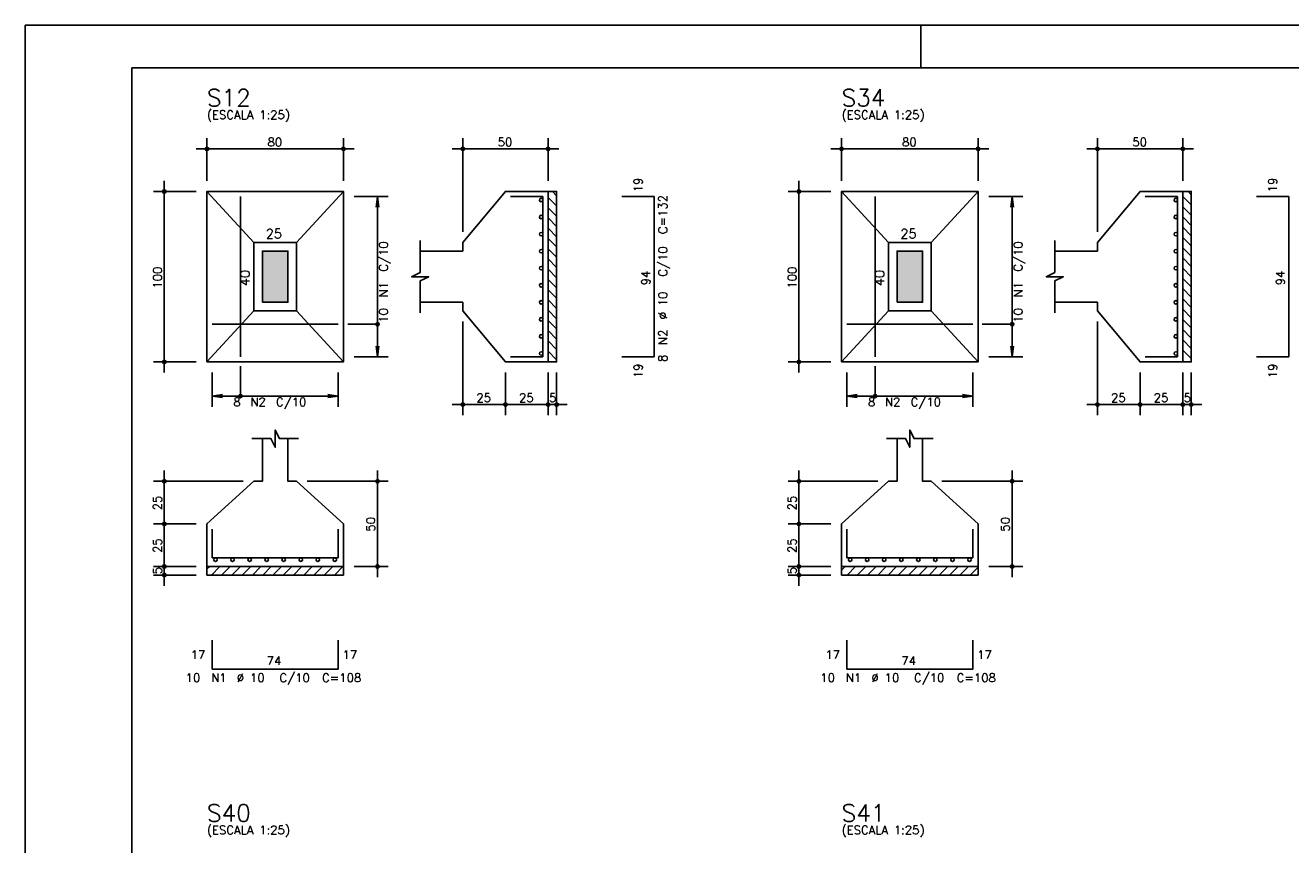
# Model space of a CAD drawing. Extents: x 0 to 119, y 0 to 84.
# Tile 6 of 16: x 0 to 30, y 65 to 84. Entities that reach past the tile are written whole.
import ezdxf

# ---------------------------------------------------------------- set-up
doc = ezdxf.new("R2010")
doc.units = 0
doc.header["$MEASUREMENT"] = 0
for name, color, linetype in [('1', 1, 'CONTINUOUS'), ('2', 2, 'CONTINUOUS'), ('3', 3, 'CONTINUOUS'), ('6', 6, 'CONTINUOUS'), ('7', 7, 'CONTINUOUS'), ('8', 8, 'CONTINUOUS'), ('9', 9, 'CONTINUOUS')]:
    doc.layers.add(name, color=color, linetype=linetype)
doc.styles.get("Standard").update_dxf_attribs({"font": 'ROMANS.SHX'})

msp = doc.modelspace()

# ---------------------------------------------------------------- linework, layer by layer
at = {"layer": '1', "linetype": 'Continuous'}
for p, q in [((0, 0), (0, 84.099998)), ((0, 84.099998), (118.900002, 84.099998)), ((21, 83.099998), (21, 84.099998)), ((12.360278, 80.2), (12.46, 80.100278)), ((27.266089, 80.2), (27.34213, 80.123959)), ((12.26, 80.059861), (12.46, 79.859861)), ((27.14213, 80.083542), (27.34213, 79.883542)), ((27.14213, 79.843126), (27.34213, 79.643126)), ((12.26, 79.819445), (12.46, 79.619445)), ((12.26, 79.579029), (12.46, 79.379029)), ((27.14213, 79.60271), (27.34213, 79.40271)), ((12.26, 79.338612), (12.46, 79.138612)), ((27.14213, 79.362293), (27.34213, 79.162293)), ((12.26, 79.098196), (12.46, 78.898196)), ((27.14213, 79.121877), (27.34213, 78.921877)), ((12.26, 78.85778), (12.46, 78.65778)), ((27.14213, 78.881461), (27.34213, 78.681461)), ((27.14213, 78.641044), (27.34213, 78.441044)), ((12.26, 78.617364), (12.46, 78.417364)), ((12.26, 78.376947), (12.46, 78.176947)), ((27.14213, 78.400628), (27.34213, 78.200628)), ((12.26, 78.136531), (12.46, 77.936531)), ((27.14213, 78.160212), (27.34213, 77.960212)), ((12.26, 77.896115), (12.46, 77.696115)), ((27.14213, 77.919796), (27.34213, 77.719796)), ((12.26, 77.655698), (12.46, 77.455698)), ((27.14213, 77.679379), (27.34213, 77.479379)), ((12.26, 77.415282), (12.46, 77.215282)), ((12.26, 77.174866), (12.46, 76.974866)), ((27.14213, 77.438963), (27.34213, 77.238963)), ((27.14213, 77.198547), (27.34213, 76.998547)), ((12.26, 76.934449), (12.46, 76.734449)), ((27.14213, 76.95813), (27.34213, 76.75813)), ((12.26, 76.694033), (12.46, 76.494033)), ((27.14213, 76.717714), (27.34213, 76.517714)), ((12.26, 76.453617), (12.46, 76.253617)), ((27.14213, 76.477298), (27.34213, 76.277298)), ((12.26, 76.2132), (12.2732, 76.2)), ((27.14213, 76.236881), (27.179011, 76.2)), ((4.26, 71.336149), (4.323851, 71.4)), ((4.364267, 71.2), (4.564267, 71.4)), ((4.604683, 71.2), (4.804683, 71.4)), ((4.8451, 71.2), (5.0451, 71.4)), ((5.085516, 71.2), (5.285516, 71.4)), ((5.325932, 71.2), (5.525932, 71.4)), ((5.566349, 71.2), (5.766349, 71.4)), ((5.806765, 71.2), (6.006765, 71.4)), ((6.047181, 71.2), (6.247181, 71.4)), ((6.287597, 71.2), (6.487597, 71.4)), ((6.528014, 71.2), (6.728014, 71.4)), ((6.76843, 71.2), (6.96843, 71.4)), ((7.008846, 71.2), (7.208846, 71.4)), ((7.249263, 71.2), (7.449263, 71.4)), ((19.14213, 71.312468), (19.229662, 71.4)), ((19.270078, 71.2), (19.470078, 71.4)), ((19.510494, 71.2), (19.710494, 71.4)), ((19.750911, 71.2), (19.950911, 71.4)), ((19.991327, 71.2), (20.191327, 71.4)), ((20.231743, 71.2), (20.431743, 71.4)), ((20.47216, 71.2), (20.67216, 71.4)), ((20.712576, 71.2), (20.912576, 71.4)), ((20.952992, 71.2), (21.152992, 71.4)), ((21.193408, 71.2), (21.393408, 71.4)), ((21.433825, 71.2), (21.633825, 71.4)), ((21.674241, 71.2), (21.874241, 71.4)), ((21.914657, 71.2), (22.114657, 71.4)), ((22.155074, 71.2), (22.34213, 71.387056))]:
    msp.add_line(p, q, dxfattribs=at)
for points in [[(12.26, 76.2), (12.26, 80.2), (12.46, 80.2), (12.46, 76.2), (12.26, 76.2)], [(27.14213, 76.2), (27.14213, 80.2), (27.34213, 80.2), (27.34213, 76.2), (27.14213, 76.2)], [(4.26, 71.4), (7.46, 71.4), (7.46, 71.2), (4.26, 71.2), (4.26, 71.4)], [(19.14213, 71.4), (22.34213, 71.4), (22.34213, 71.2), (19.14213, 71.2), (19.14213, 71.4)]]:
    msp.add_lwpolyline(points, dxfattribs=at)
at = {"layer": '2', "linetype": 'Continuous'}
for p, q in [((4.26, 80.45), (4.26, 81.45)), ((7.46, 80.45), (7.46, 81.45)), ((10.26, 79.25), (10.26, 81.45)), ((12.26, 80.45), (12.26, 81.45)), ((19.14213, 80.45), (19.14213, 81.45)), ((22.34213, 80.45), (22.34213, 81.45)), ((25.14213, 79.25), (25.14213, 81.45)), ((27.14213, 80.45), (27.14213, 81.45)), ((4.01, 81.2), (7.71, 81.2)), ((12.51, 81.2), (10.01, 81.2)), ((18.89213, 81.2), (22.59213, 81.2)), ((27.39213, 81.2), (24.89213, 81.2)), ((3.26, 75.95), (3.26, 80.45)), ((18.14213, 75.95), (18.14213, 80.45)), ((4.01, 80.2), (3.01, 80.2)), ((4.26, 80.2), (4.26, 80.2)), ((4.26, 80.2), (4.26, 80.2)), ((7.46, 80.2), (7.46, 80.2)), ((12.26, 80.2), (12.26, 80.2)), ((18.89213, 80.2), (17.89213, 80.2)), ((19.14213, 80.2), (19.14213, 80.2)), ((19.14213, 80.2), (19.14213, 80.2)), ((22.34213, 80.2), (22.34213, 80.2)), ((27.14213, 80.2), (27.14213, 80.2)), ((7.46, 80.08), (7.46, 80.08)), ((7.71, 80.08), (8.51, 80.08)), ((8.26, 80.08), (8.227368, 79.832139)), ((8.26, 76.32), (8.26, 80.08)), ((8.26, 80.08), (8.292632, 79.832139)), ((22.34213, 80.08), (22.34213, 80.08)), ((22.59213, 80.08), (23.39213, 80.08)), ((23.14213, 80.08), (23.109498, 79.832139)), ((23.14213, 76.32), (23.14213, 80.08)), ((23.14213, 80.08), (23.174762, 79.832139)), ((10.26, 79), (10.26, 79)), ((25.14213, 79), (25.14213, 79)), ((10.26, 77.4), (10.26, 77.4)), ((25.14213, 77.4), (25.14213, 77.4)), ((10.26, 77.15), (10.26, 74.95)), ((25.14213, 77.15), (25.14213, 74.95)), ((8.26, 76.32), (8.227368, 76.567861)), ((8.26, 76.32), (8.292632, 76.567861)), ((23.14213, 76.32), (23.109498, 76.567861)), ((23.14213, 76.32), (23.174762, 76.567861)), ((7.46, 76.32), (7.46, 76.32)), ((7.71, 76.32), (8.51, 76.32)), ((22.34213, 76.32), (22.34213, 76.32)), ((22.59213, 76.32), (23.39213, 76.32)), ((4.01, 76.2), (3.01, 76.2)), ((4.26, 76.2), (4.26, 76.2)), ((4.38, 76.2), (4.38, 76.2)), ((7.34, 76.2), (7.34, 76.2)), ((11.26, 76.2), (11.26, 76.2)), ((11.26, 76.2), (11.26, 76.2)), ((12.26, 76.2), (12.26, 76.2)), ((12.26, 76.2), (12.26, 76.2)), ((12.46, 76.2), (12.46, 76.2)), ((18.89213, 76.2), (17.89213, 76.2)), ((19.14213, 76.2), (19.14213, 76.2)), ((19.26213, 76.2), (19.26213, 76.2)), ((22.22213, 76.2), (22.22213, 76.2)), ((26.14213, 76.2), (26.14213, 76.2)), ((26.14213, 76.2), (26.14213, 76.2)), ((27.14213, 76.2), (27.14213, 76.2)), ((27.14213, 76.2), (27.14213, 76.2)), ((27.34213, 76.2), (27.34213, 76.2)), ((4.38, 75.95), (4.38, 75.15)), ((7.34, 75.95), (7.34, 75.15)), ((11.26, 75.95), (11.26, 74.95)), ((11.26, 75.95), (11.26, 74.95)), ((12.26, 75.95), (12.26, 74.95)), ((12.26, 75.95), (12.26, 74.95)), ((12.46, 75.95), (12.46, 74.95)), ((19.26213, 75.95), (19.26213, 75.15)), ((22.22213, 75.95), (22.22213, 75.15)), ((26.14213, 75.95), (26.14213, 74.95)), ((26.14213, 75.95), (26.14213, 74.95)), ((27.14213, 75.95), (27.14213, 74.95)), ((27.14213, 75.95), (27.14213, 74.95)), ((27.34213, 75.95), (27.34213, 74.95)), ((4.38, 75.4), (4.627861, 75.432632)), ((4.38, 75.4), (7.34, 75.4)), ((4.38, 75.4), (4.627861, 75.367368)), ((7.34, 75.4), (7.092139, 75.432632)), ((7.34, 75.4), (7.092139, 75.367368)), ((19.26213, 75.4), (19.509991, 75.432632)), ((19.26213, 75.4), (22.22213, 75.4)), ((19.26213, 75.4), (19.509991, 75.367368)), ((22.22213, 75.4), (21.974269, 75.432632)), ((22.22213, 75.4), (21.974269, 75.367368)), ((11.51, 75.2), (10.01, 75.2)), ((12.51, 75.2), (11.01, 75.2)), ((12.01, 75.2), (12.71, 75.2)), ((26.39213, 75.2), (24.89213, 75.2)), ((27.39213, 75.2), (25.89213, 75.2)), ((26.89213, 75.2), (27.59213, 75.2)), ((3.26, 72.15), (3.26, 73.65)), ((8.26, 71.15), (8.26, 73.65)), ((18.14213, 72.15), (18.14213, 73.65)), ((23.14213, 71.15), (23.14213, 73.65)), ((5.11, 73.4), (3.01, 73.4)), ((5.36, 73.4), (5.36, 73.4)), ((6.36, 73.4), (6.36, 73.4)), ((6.61, 73.4), (8.51, 73.4)), ((19.99213, 73.4), (17.89213, 73.4)), ((20.24213, 73.4), (20.24213, 73.4)), ((21.24213, 73.4), (21.24213, 73.4)), ((21.49213, 73.4), (23.39213, 73.4)), ((3.26, 71.15), (3.26, 72.65)), ((18.14213, 71.15), (18.14213, 72.65)), ((4.01, 72.4), (3.01, 72.4)), ((4.01, 72.4), (3.01, 72.4)), ((4.26, 72.4), (4.26, 72.4)), ((4.26, 72.4), (4.26, 72.4)), ((18.89213, 72.4), (17.89213, 72.4)), ((18.89213, 72.4), (17.89213, 72.4)), ((19.14213, 72.4), (19.14213, 72.4)), ((19.14213, 72.4), (19.14213, 72.4)), ((3.26, 70.95), (3.26, 71.65)), ((18.14213, 70.95), (18.14213, 71.65)), ((4.01, 71.4), (3.01, 71.4)), ((4.01, 71.4), (3.01, 71.4)), ((4.26, 71.4), (4.26, 71.4)), ((4.26, 71.4), (4.26, 71.4)), ((7.46, 71.4), (7.46, 71.4)), ((7.71, 71.4), (8.51, 71.4)), ((18.89213, 71.4), (17.89213, 71.4)), ((18.89213, 71.4), (17.89213, 71.4)), ((19.14213, 71.4), (19.14213, 71.4)), ((19.14213, 71.4), (19.14213, 71.4)), ((22.34213, 71.4), (22.34213, 71.4)), ((22.59213, 71.4), (23.39213, 71.4)), ((4.01, 71.2), (3.01, 71.2)), ((4.26, 71.2), (4.26, 71.2)), ((18.89213, 71.2), (17.89213, 71.2)), ((19.14213, 71.2), (19.14213, 71.2))]:
    msp.add_line(p, q, dxfattribs=at)
for points in [[(4.26, 76.2), (7.46, 76.2), (7.46, 80.2), (4.26, 80.2), (4.26, 76.2)], [(5.36, 79), (4.26, 80.2)], [(6.36, 79), (7.46, 80.2)], [(9.26, 77.6), (10.26, 77.6), (10.26, 77.4), (11.26, 76.2), (12.26, 76.2), (12.26, 80.2), (11.26, 80.2), (10.26, 79), (10.26, 78.8), (9.26, 78.8)], [(19.14213, 76.2), (22.34213, 76.2), (22.34213, 80.2), (19.14213, 80.2), (19.14213, 76.2)], [(20.24213, 79), (19.14213, 80.2)], [(21.24213, 79), (22.34213, 80.2)], [(24.14213, 77.6), (25.14213, 77.6), (25.14213, 77.4), (26.14213, 76.2), (27.14213, 76.2), (27.14213, 80.2), (26.14213, 80.2), (25.14213, 79), (25.14213, 78.8), (24.14213, 78.8)], [(5.36, 77.4), (6.36, 77.4), (6.36, 79), (5.36, 79), (5.36, 77.4)], [(9.26, 77.35), (9.26, 78.1), (9.46, 78.2), (9.06, 78.2), (9.26, 78.3), (9.26, 79.05)], [(20.24213, 77.4), (21.24213, 77.4), (21.24213, 79), (20.24213, 79), (20.24213, 77.4)], [(24.14213, 77.35), (24.14213, 78.1), (24.34213, 78.2), (23.94213, 78.2), (24.14213, 78.3), (24.14213, 79.05)], [(5.56, 77.6), (6.16, 77.6), (6.16, 78.8), (5.56, 78.8), (5.56, 77.6)], [(20.44213, 77.6), (21.04213, 77.6), (21.04213, 78.8), (20.44213, 78.8), (20.44213, 77.6)], [(5.36, 77.4), (4.26, 76.2)], [(6.36, 77.4), (7.46, 76.2)], [(20.24213, 77.4), (19.14213, 76.2)], [(21.24213, 77.4), (22.34213, 76.2)], [(8.26, 77.085), (7.56, 77.085)], [(23.14213, 77.085), (22.44213, 77.085)], [(5.045, 75.4), (5.045, 76.1)], [(19.92713, 75.4), (19.92713, 76.1)], [(5.31, 74.4), (5.76, 74.4), (5.86, 74.2), (5.86, 74.6), (5.96, 74.4), (6.41, 74.4)], [(20.19213, 74.4), (20.64213, 74.4), (20.74213, 74.2), (20.74213, 74.6), (20.84213, 74.4), (21.29213, 74.4)], [(5.56, 74.4), (5.56, 73.4), (5.36, 73.4), (4.26, 72.4), (4.26, 71.4), (7.46, 71.4), (7.46, 72.4), (6.36, 73.4), (6.16, 73.4), (6.16, 74.4)], [(20.44213, 74.4), (20.44213, 73.4), (20.24213, 73.4), (19.14213, 72.4), (19.14213, 71.4), (22.34213, 71.4), (22.34213, 72.4), (21.24213, 73.4), (21.04213, 73.4), (21.04213, 74.4)]]:
    msp.add_lwpolyline(points, dxfattribs=at)
for centre, radius in [((4.26, 81.2), 0.04), ((4.26, 81.2), 0.02), ((7.46, 81.2), 0.04), ((7.46, 81.2), 0.02), ((10.26, 81.2), 0.04), ((10.26, 81.2), 0.02), ((12.26, 81.2), 0.04), ((12.26, 81.2), 0.02), ((19.14213, 81.2), 0.04), ((19.14213, 81.2), 0.02), ((22.34213, 81.2), 0.04), ((22.34213, 81.2), 0.02), ((25.14213, 81.2), 0.04), ((25.14213, 81.2), 0.02), ((27.14213, 81.2), 0.04), ((27.14213, 81.2), 0.02), ((3.26, 80.2), 0.04), ((3.26, 80.2), 0.02), ((18.14213, 80.2), 0.04), ((18.14213, 80.2), 0.02), ((8.26, 77.085), 0.04), ((23.14213, 77.085), 0.04), ((3.26, 76.2), 0.04), ((3.26, 76.2), 0.02), ((18.14213, 76.2), 0.04), ((18.14213, 76.2), 0.02), ((5.045, 75.4), 0.04), ((19.92713, 75.4), 0.04), ((10.26, 75.2), 0.04), ((10.26, 75.2), 0.02), ((11.26, 75.2), 0.04), ((11.26, 75.2), 0.04), ((11.26, 75.2), 0.02), ((11.26, 75.2), 0.02), ((12.26, 75.2), 0.04), ((12.26, 75.2), 0.04), ((12.26, 75.2), 0.02), ((12.26, 75.2), 0.02), ((12.46, 75.2), 0.04), ((12.46, 75.2), 0.02), ((25.14213, 75.2), 0.04), ((25.14213, 75.2), 0.02), ((26.14213, 75.2), 0.04), ((26.14213, 75.2), 0.04), ((26.14213, 75.2), 0.02), ((26.14213, 75.2), 0.02), ((27.14213, 75.2), 0.04), ((27.14213, 75.2), 0.04), ((27.14213, 75.2), 0.02), ((27.14213, 75.2), 0.02), ((27.34213, 75.2), 0.04), ((27.34213, 75.2), 0.02), ((3.26, 73.4), 0.04), ((3.26, 73.4), 0.02), ((8.26, 73.4), 0.04), ((8.26, 73.4), 0.02), ((18.14213, 73.4), 0.04), ((18.14213, 73.4), 0.02), ((23.14213, 73.4), 0.04), ((23.14213, 73.4), 0.02), ((3.26, 72.4), 0.04), ((3.26, 72.4), 0.04), ((3.26, 72.4), 0.02), ((3.26, 72.4), 0.02), ((18.14213, 72.4), 0.04), ((18.14213, 72.4), 0.04), ((18.14213, 72.4), 0.02), ((18.14213, 72.4), 0.02), ((3.26, 71.4), 0.04), ((3.26, 71.4), 0.04), ((3.26, 71.2), 0.04), ((3.26, 71.4), 0.02), ((3.26, 71.4), 0.02), ((3.26, 71.2), 0.02), ((8.26, 71.4), 0.04), ((8.26, 71.4), 0.02), ((18.14213, 71.4), 0.04), ((18.14213, 71.4), 0.04), ((18.14213, 71.2), 0.04), ((18.14213, 71.4), 0.02), ((18.14213, 71.4), 0.02), ((18.14213, 71.2), 0.02), ((23.14213, 71.4), 0.04), ((23.14213, 71.4), 0.02)]:
    msp.add_circle(centre, radius, dxfattribs=at)
at = {"layer": '3', "linetype": 'Continuous'}
for centre in [(12.09869, 80), (26.98082, 80), (12.09869, 79.6), (26.98082, 79.6), (12.09869, 79.2), (26.98082, 79.2), (12.09869, 78.8), (26.98082, 78.8), (12.09869, 78.4), (26.98082, 78.4), (12.09869, 78), (26.98082, 78), (12.09869, 77.6), (26.98082, 77.6), (12.09869, 77.2), (26.98082, 77.2), (12.09869, 76.8), (26.98082, 76.8), (12.09869, 76.4), (26.98082, 76.4), (4.46, 71.55869), (4.86, 71.55869), (5.26, 71.55869), (5.66, 71.55869), (6.06, 71.55869), (6.46, 71.55869), (6.86, 71.55869), (7.26, 71.55869), (19.34213, 71.55869), (19.74213, 71.55869), (20.14213, 71.55869), (20.54213, 71.55869), (20.94213, 71.55869), (21.34213, 71.55869), (21.74213, 71.55869), (22.14213, 71.55869)]:
    msp.add_circle(centre, 0.04131, dxfattribs=at)
at = {"layer": '6', "linetype": 'Continuous'}
for p, q in [((5.045, 76.32), (5.045, 80.08)), ((12.14, 80.08), (11.38, 80.08)), ((12.14, 76.32), (12.14, 80.08)), ((14.75, 80.08), (13.99, 80.08)), ((14.75, 76.32), (14.75, 80.08)), ((19.92713, 76.32), (19.92713, 80.08)), ((27.02213, 80.08), (26.26213, 80.08)), ((27.02213, 76.32), (27.02213, 80.08)), ((29.63213, 80.08), (28.87213, 80.08)), ((29.63213, 76.32), (29.63213, 80.08)), ((4.38, 77.085), (7.34, 77.085)), ((19.26213, 77.085), (22.22213, 77.085)), ((11.38, 76.32), (12.14, 76.32)), ((13.99, 76.32), (14.75, 76.32)), ((26.26213, 76.32), (27.02213, 76.32)), ((28.87213, 76.32), (29.63213, 76.32)), ((4.38, 72.28), (4.38, 71.6)), ((7.34, 71.6), (7.34, 72.28)), ((19.26213, 72.28), (19.26213, 71.6)), ((22.22213, 71.6), (22.22213, 72.28)), ((4.38, 71.6), (7.34, 71.6)), ((19.26213, 71.6), (22.22213, 71.6)), ((4.38, 69.67), (4.38, 68.99)), ((7.34, 68.99), (7.34, 69.67)), ((19.26213, 69.67), (19.26213, 68.99)), ((22.22213, 68.99), (22.22213, 69.67)), ((4.38, 68.99), (7.34, 68.99)), ((19.26213, 68.99), (22.22213, 68.99))]:
    msp.add_line(p, q, dxfattribs=at)
at = {"layer": '8', "linetype": 'Continuous'}
for q in [(117.900002, 83.099998), (2.5, 1)]:
    msp.add_line((2.5, 83.099998), q, dxfattribs=at)
at = {"layer": '9', "linetype": 'Continuous'}
for points in [[(5.56, 77.6), (6.16, 77.6), (6.16, 78.8)], [(5.56, 77.6), (6.16, 78.8), (5.56, 78.8)], [(5.56, 77.6), (5.56, 78.8), (5.56, 77.6)], [(20.44213, 77.6), (21.04213, 77.6), (21.04213, 78.8)], [(20.44213, 77.6), (21.04213, 78.8), (20.44213, 78.8)], [(20.44213, 77.6), (20.44213, 78.8), (20.44213, 77.6)]]:
    msp.add_solid(points, dxfattribs=at)

# ---------------------------------------------------------------- texts
at = {"layer": '2', "linetype": 'Continuous'}
for s, height, p in [('(ESCALA 1:25)', 0.2, (4.26, 81.9)), ('(ESCALA 1:25)', 0.2, (19.14213, 81.9)), ('80', 0.2, (5.68, 81.26)), ('50', 0.2, (11.08, 81.26)), ('80', 0.2, (20.56213, 81.26)), ('50', 0.2, (25.96213, 81.26)), ('25', 0.22, (5.64, 79.1)), ('25', 0.22, (20.52213, 79.1)), ('C/10', 0.2, (5.88, 75.16)), ('25', 0.2, (10.58, 75.26)), ('25', 0.2, (11.58, 75.26)), ('5', 0.2, (12.28, 75.26)), ('C/10', 0.2, (20.76213, 75.16)), ('25', 0.2, (25.46213, 75.26)), ('25', 0.2, (26.46213, 75.26)), ('5', 0.2, (27.16213, 75.26)), ('8', 0.2, (4.88, 75.16)), ('N2', 0.2, (5.28, 75.16)), ('8', 0.2, (19.76213, 75.16)), ('N2', 0.2, (20.16213, 75.16)), ('17', 0.2, (3.88, 69.23)), ('74', 0.2, (5.66, 69.09)), ('17', 0.2, (7.44, 69.23)), ('17', 0.2, (18.76213, 69.23)), ('74', 0.2, (20.54213, 69.09)), ('17', 0.2, (22.32213, 69.23)), ('10', 0.2, (3.76, 68.69)), ('N1', 0.2, (4.36, 68.69)), ('%%c 10', 0.2, (4.96, 68.69)), ('C/10', 0.2, (5.96, 68.69)), ('C=108', 0.2, (6.96, 68.69)), ('10', 0.2, (18.64213, 68.69)), ('N1', 0.2, (19.24213, 68.69)), ('%%c 10', 0.2, (19.84213, 68.69)), ('C/10', 0.2, (20.84213, 68.69)), ('C=108', 0.2, (21.84213, 68.69)), ('(ESCALA 1:25)', 0.2, (4.26, 65.1168)), ('(ESCALA 1:25)', 0.2, (19.14213, 65.1168))]:
    msp.add_text(s, height=height, dxfattribs=at).set_placement(p)
for s, height, p in [('19', 0.2, (14.47, 80.18)), ('19', 0.2, (29.35213, 80.18)), ('C=132', 0.2, (15.05, 79.2)), ('C/10', 0.2, (8.5, 78.32)), ('C/10', 0.2, (15.05, 78.2)), ('C/10', 0.2, (23.38213, 78.32)), ('100', 0.2, (3.2, 77.92)), ('100', 0.2, (18.08213, 77.92)), ('40', 0.22, (5.26, 77.98)), ('N1', 0.2, (8.5, 77.72)), ('94', 0.2, (14.65, 78)), ('40', 0.22, (20.14213, 77.98)), ('N1', 0.2, (23.38213, 77.72)), ('94', 0.2, (29.53213, 78)), ('%%c 10', 0.2, (15.05, 77.2)), ('10', 0.2, (8.5, 77.12)), ('10', 0.2, (23.38213, 77.12)), ('N2', 0.2, (15.05, 76.6)), ('8', 0.2, (15.05, 76.2)), ('19', 0.2, (14.47, 75.82)), ('19', 0.2, (29.35213, 75.82)), ('25', 0.2, (3.2, 72.72)), ('25', 0.2, (18.08213, 72.72)), ('50', 0.2, (8.2, 72.22)), ('50', 0.2, (23.08213, 72.22)), ('25', 0.2, (3.2, 71.72)), ('25', 0.2, (18.08213, 71.72)), ('5', 0.2, (3.2, 71.22)), ('5', 0.2, (18.08213, 71.22))]:
    msp.add_text(s, height=height, rotation=90, dxfattribs=at).set_placement(p)
at = {"layer": '7', "linetype": 'Continuous'}
for s, p in [('S12', (4.26, 82.2)), ('S34', (19.14213, 82.2)), ('S40', (4.26, 65.4168)), ('S41', (19.14213, 65.4168))]:
    msp.add_text(s, height=0.4, dxfattribs=at).set_placement(p)

doc.saveas('drawing.dxf')
